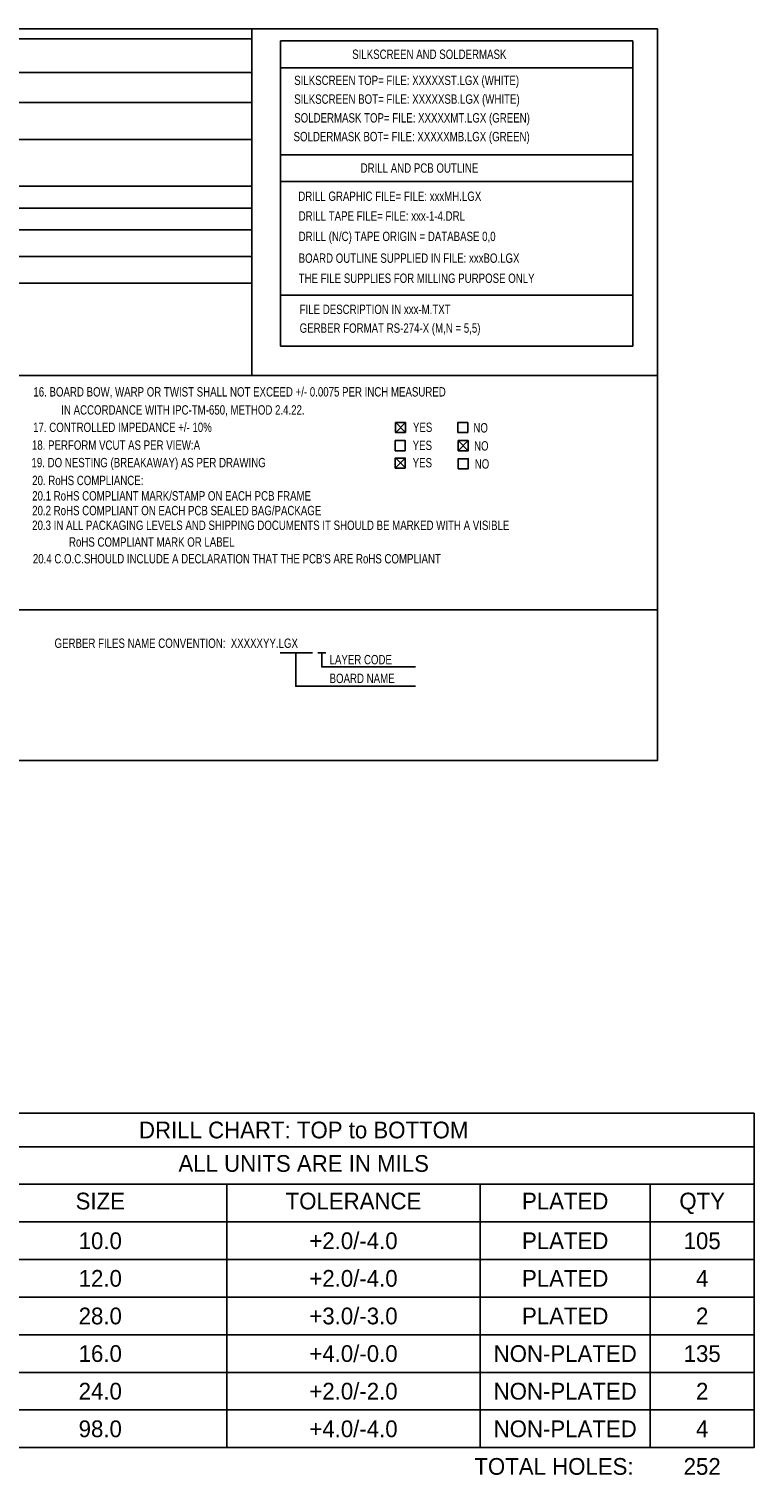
# Model space of a CAD drawing. Extents: x -29 to 285, y -29 to 263.
# Tile 6 of 6: x 147 to 285, y -12 to 263. Entities that reach past the tile are written whole.
import ezdxf
from ezdxf.enums import TextEntityAlignment as Align

# ---------------------------------------------------------------- set-up
doc = ezdxf.new("R2010")
doc.units = 0
doc.layers.add('DRILL', color=9, linetype='CONTINUOUS')

msp = doc.modelspace()

# ---------------------------------------------------------------- linework, layer by layer
at = {"layer": 'DRILL'}
for points in [[(-18.7325, 124.0155), (266.3825, 124.0155), (266.3825, 262.8265), (-18.7325, 262.8265)], [(194.8815, 202.6285), (194.8815, 260.5405), (261.6835, 260.5405), (261.6835, 202.6285)], [(218.5924, 186.2201), (218.5924, 188.1251), (216.6874, 188.1251), (216.6874, 186.2201)], [(218.5416, 182.7911), (218.5416, 184.6961), (216.6366, 184.6961), (216.6366, 182.7911)], [(228.5746, 182.7911), (230.4796, 182.7911), (230.4796, 184.6961), (228.5746, 184.6961)], [(218.5416, 179.4891), (218.5416, 181.3941), (216.6366, 181.3941), (216.6366, 179.4891)], [(228.5746, 179.3621), (230.4796, 179.3621), (230.4796, 181.2671), (228.5746, 181.2671)], [(113.8301, -6.392334), (113.8301, 57.056866), (284.6959, 57.056866), (284.6959, -6.392334)]]:
    msp.add_lwpolyline(points, close=True, dxfattribs=at)
for points in [[(-18.7325, 260.9215), (189.4205, 260.9215)], [(189.4205, 262.8265), (189.4205, 197.0405)], [(194.8815, 255.4605), (261.5565, 255.4605)], [(-18.7325, 254.5715), (189.4205, 254.5715)], [(-17.4625, 248.8565), (189.4205, 248.8565)], [(-17.4625, 241.8715), (155.8925, 241.8715)], [(155.7655, 241.8715), (189.4205, 241.8715)], [(194.8815, 238.9505), (261.5565, 238.9505)], [(194.8815, 233.8705), (261.5565, 233.8705)], [(-17.4625, 232.9815), (189.4205, 232.9815)], [(46.0375, 228.7905), (189.4205, 228.7905)], [(46.0375, 224.7265), (189.4205, 224.7265)], [(46.0375, 219.6465), (189.4205, 219.6465)], [(46.0375, 214.5665), (189.4205, 214.5665)], [(194.8815, 212.2805), (261.5565, 212.2805)], [(-18.7325, 197.0405), (266.3825, 197.0405)], [(216.7255, 188.1251), (218.6051, 186.2201)], [(216.7255, 186.2201), (218.6051, 188.1251)], [(230.4034, 188.1251), (228.4984, 188.1251), (228.4984, 186.2201)], [(230.4034, 186.2201), (230.4034, 188.1251)], [(228.4984, 186.2201), (230.4034, 186.2201)], [(228.5873, 182.7911), (230.4669, 184.6961)], [(228.5873, 184.6961), (230.4669, 182.7911)], [(216.6747, 181.4195), (218.5543, 179.5145)], [(216.6747, 179.5145), (218.5543, 181.4195)], [(-18.7325, 152.5905), (266.3825, 152.5905)], [(194.8307, 144.4371), (200.9267, 144.4371)], [(197.8787, 144.4371), (197.7517, 144.4371), (197.7517, 138.0871), (220.4847, 138.0871)], [(201.9427, 144.4371), (203.4667, 144.4371)], [(202.7047, 144.4371), (202.7047, 141.7701), (220.4847, 141.7701)], [(113.8301, 50.706866), (284.6959, 50.706866)], [(113.8301, 43.569466), (284.6959, 43.569466)], [(184.6961, 43.569466), (184.6961, -6.392334)], [(232.7275, 43.569466), (232.7275, -6.392334)], [(265.0109, 43.569466), (265.0109, -6.392334)], [(113.8301, 36.432066), (284.6959, 36.432066)], [(113.8301, 29.294666), (284.6959, 29.294666)], [(113.8301, 22.157266), (284.6959, 22.157266)], [(113.8301, 15.019866), (284.6959, 15.019866)], [(113.8301, 7.882466), (284.6959, 7.882466)], [(113.8301, 0.745066), (284.6959, 0.745066)]]:
    msp.add_lwpolyline(points, dxfattribs=at)

# ---------------------------------------------------------------- texts
at = {"layer": 'DRILL', "width": 0.771429}
for s, p in [('SILKSCREEN AND SOLDERMASK', (208.4705, 257.128434)), ('SILKSCREEN TOP= FILE: XXXXXST.LGX (WHITE)', (197.4723, 252.175434)), ('SILKSCREEN BOT= FILE: XXXXXSB.LGX (WHITE)', (197.4723, 248.619434)), ('SOLDERMASK TOP= FILE: XXXXXMT.LGX (GREEN)', (197.4723, 245.063434)), ('SOLDERMASK BOT= FILE: XXXXXMB.LGX (GREEN)', (197.3453, 241.507434)), ('DRILL AND PCB OUTLINE', (210.0707, 235.538434)), ('DRILL GRAPHIC FILE= FILE: xxxMH.LGX', (198.247, 230.1875)), ('DRILL TAPE FILE= FILE: xxx-1-4.DRL', (198.3105, 226.441)), ('DRILL (N/C) TAPE ORIGIN = DATABASE 0,0', (198.3105, 222.5675)), ('BOARD OUTLINE SUPPLIED IN FILE: xxxBO.LGX', (198.3105, 218.44)), ('THE FILE SUPPLIES FOR MILLING PURPOSE ONLY', (198.3105, 214.63)), ('FILE DESCRIPTION IN xxx-M.TXT', (198.501, 208.7245)), ('GERBER FORMAT RS-274-X (M,N = 5,5)', (198.501, 205.1685)), ('16. BOARD BOW, WARP OR TWIST SHALL NOT EXCEED +/- 0.0075 PER INCH MEASURED', (147.9931, 193.069634)), ('IN ACCORDANCE WITH IPC-TM-650, METHOD 2.4.22.', (153.2763, 189.640634)), ('17. CONTROLLED IMPEDANCE +/- 10%', (147.9423, 186.338634)), ('YES', (219.9894, 186.3471)), ('NO', (231.4575, 186.2455)), ('18. PERFORM VCUT AS PER VIEW:A', (147.7137, 182.960434)), ('YES', (219.9386, 182.9181)), ('NO', (231.5845, 182.8165)), ('19. DO NESTING (BREAKAWAY) AS PER DRAWING', (147.6375, 179.6415)), ('YES', (219.9386, 179.6161)), ('NO', (231.7115, 179.3875)), ('20. RoHS COMPLIANCE:', (147.764503, 176.254834)), ('20.1 RoHS COMPLIANT MARK/STAMP ON EACH PCB FRAME', (147.764503, 173.333834)), ('20.2 RoHS COMPLIANT ON EACH PCB SEALED BAG/PACKAGE', (147.764503, 170.539834)), ('20.3 IN ALL PACKAGING LEVELS AND SHIPPING DOCUMENTS IT SHOULD BE MARKED WITH A VISIBLE', (147.764503, 167.745834)), ('RoHS COMPLIANT MARK OR LABEL', (154.749503, 164.570834)), ("20.4 C.O.C.SHOULD INCLUDE A DECLARATION THAT THE PCB'S ARE RoHS COMPLIANT", (147.891503, 161.395834)), ('GERBER FILES NAME CONVENTION:  XXXXXYY.LGX', (152.0063, 145.368434)), ('LAYER CODE', (204.1779, 142.2527)), ('BOARD NAME', (204.1779, 138.6967))]:
    msp.add_text(s, height=1.778, dxfattribs=at).set_placement(p)
at = {"layer": 'DRILL', "width": 0.992}
for s, p in [('DRILL CHART: TOP to BOTTOM', (199.263, 52.294366)), ('ALL UNITS ARE IN MILS', (199.263, 45.944366)), ('SIZE', (160.6804, 38.806966)), ('TOLERANCE', (208.7118, 38.806966)), ('PLATED', (248.8692, 38.806966)), ('QTY', (274.8534, 38.806966)), ('10.0', (160.6804, 31.275866)), ('+2.0/-4.0', (208.7118, 31.275866)), ('PLATED', (248.8692, 31.275866)), ('105', (274.8534, 31.275866)), ('+2.0/-4.0', (208.7118, 24.138466)), ('12.0', (160.6804, 24.138466)), ('PLATED', (248.8692, 24.138466)), ('4', (274.8534, 24.138466)), ('28.0', (160.6804, 17.001066)), ('+3.0/-3.0', (208.7118, 17.001066)), ('PLATED', (248.8692, 17.001066)), ('2', (274.8534, 17.001066)), ('16.0', (160.6804, 9.863666)), ('+4.0/-0.0', (208.7118, 9.863666)), ('NON-PLATED', (248.8692, 9.863666)), ('135', (274.8534, 9.863666)), ('24.0', (160.6804, 2.726266)), ('+2.0/-2.0', (208.7118, 2.726266)), ('NON-PLATED', (248.8692, 2.726266)), ('2', (274.8534, 2.726266)), ('98.0', (160.6804, -4.411134)), ('+4.0/-4.0', (208.7118, -4.411134)), ('NON-PLATED', (248.8692, -4.411134)), ('4', (274.8534, -4.411134)), ('252', (274.8534, -11.548534))]:
    msp.add_text(s, height=3.175, dxfattribs=at).set_placement(p, align=Align.CENTER)
msp.add_text('TOTAL HOLES:', height=3.175, dxfattribs=at).set_placement((261.8359, -11.548534), align=Align.RIGHT)

doc.saveas('drawing.dxf')
